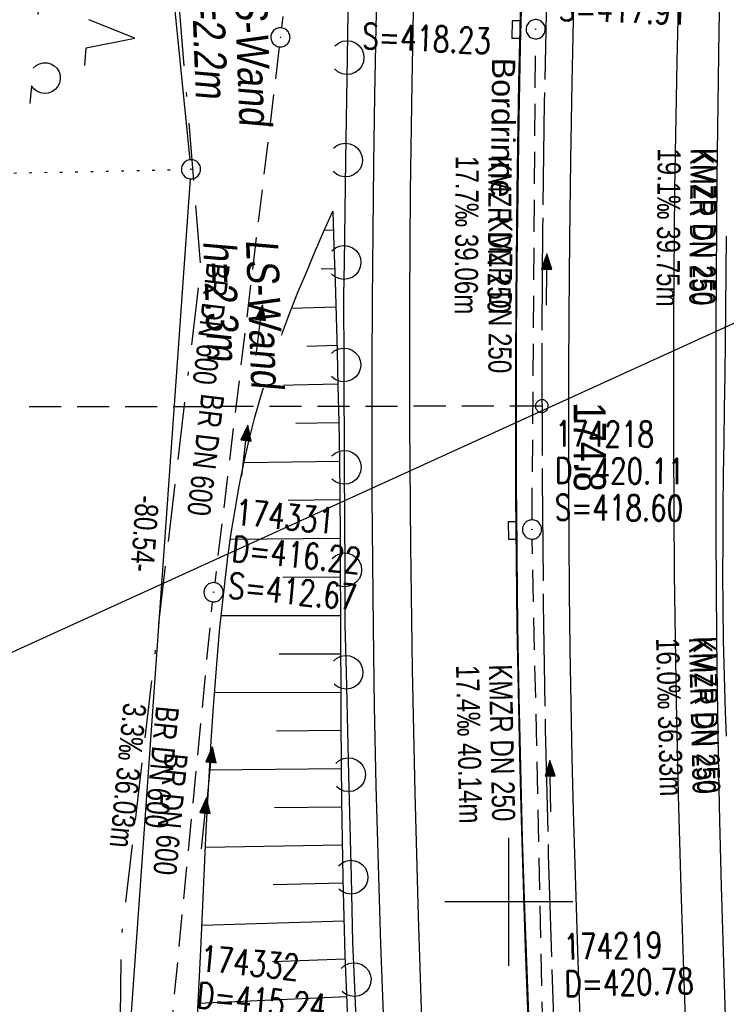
# Model space of a CAD drawing. Extents: x 508367 to 508796, y 450874 to 451832.
# Tile 28 of 37: x 508462 to 508517, y 451592 to 451669. Entities that reach past the tile are written whole.
import ezdxf

# ---------------------------------------------------------------- set-up
doc = ezdxf.new("R2010")
doc.units = 0
doc.header["$LTSCALE"] = 10
doc.header["$MEASUREMENT"] = 0
for name, pattern in [('ACAD_ISO16W100', [73, 15, -6.5, 15, -6.5, 15, -7, 1, -7]), ('ACHSE', [5.5, 4, -0.5, 0.5, -0.5]), ('LT00', [0]), ('LT17', [0.15, 0.1, -0.05]), ('PUNKTX2_STR', [0.6, 0.1, -0.5]), ('STRICHLINIE2', [0.375, 0.25, -0.125])]:
    doc.linetypes.add(name, pattern=pattern)
doc.layers.get('0').update_dxf_attribs({"linetype": 'LT00'})
for name, color, linetype in [('--EK_FBR', 250, 'LT00'), ('--EK_Halt-Pfeil', 4, 'LT00'), ('--EK_Haltung', 7, 'STRICHLINIE2'), ('--EK_Haltung-Text', 140, 'LT00'), ('--EK_Schacht-Text', 5, 'LT00'), ('--EK_ST-93-1', 30, 'LT17'), ('--EL_DFK_AB_L', 21, 'LT00'), ('--EL_DFK_AB_P', 7, 'LT00'), ('--EL_Halt-Pfeil', 4, 'LT00'), ('--EL_Haltung', 182, 'STRICHLINIE2'), ('--EL_Haltung-Text', 182, 'LT00'), ('-AX-093', 35, 'ACHSE'), ('-ST-93-1', 250, 'LT00'), ('ABSTAND', 8, 'LT00'), ('BAB-KABEL', 220, 'ACAD_ISO16W100'), ('DFK_AB_L', 21, 'LT00'), ('DFK_AB_P', 7, 'LT00'), ('DFK_NUTZUNG', 250, 'LT00'), ('DFK_NUTZUNGSGRENZE', 70, 'PUNKTX2_STR'), ('LS-WAND_TEXT', 11, 'Continuous'), ('RINNE_TEXT', 11, 'Continuous'), ('STROM_FREILTG', 80, 'STROMFREILEITUNG'), ('V121_AFBR_BAB', 250, 'LT00'), ('V121_BOESCH', 250, 'LT00'), ('V121_BOSCHUNG', 250, 'LT00'), ('V121_GRABEN', 250, 'LT00'), ('V121_H_BORD', 8, 'LT00'), ('V121_KA_PRUF', 182, 'LT00'), ('V121_LAERM', 11, 'LT00'), ('V121_LD_MARK', 250, 'LT00'), ('V121_RASTER', 250, 'LT00'), ('V121_SINKK', 182, 'LT00')]:
    doc.layers.add(name, color=color, linetype=linetype)
doc.styles.add('Arial', font='ARIAL.TTF')
doc.styles.add('Beschrift', font='ARIAL.TTF')
doc.styles.add('Haltungsbeschriftung', font='ARIAL.TTF', dxfattribs={"width": 0.75})
doc.styles.add('schachtbeschriftung', font='romans.shx', dxfattribs={"width": 0.75, "height": 2})
doc.styles.get("Standard").update_dxf_attribs({"font": 'ARIAL.TTF'})
doc.styles.add('Strom', font='txt-alt.shx')
doc.linetypes.add('STROMFREILEITUNG', pattern='A,12.7,-5.5,["xx",Strom,S=2.5,R=0,X=-2.6,Y=-0.85],-4.35', length=22.55)

# ---------------------------------------------------------------- blocks, each defined once
blk = doc.blocks.new('SYMB7201')
at = {"color": 0, "linetype": 'ByBlock'}
for p, q in [((0, 0.385), (-0.11, 0.015)), ((-0.255, -0.385), (-0.115, -0.385)), ((0.445, -0.385), (0.585, -0.385))]:
    blk.add_line(p, q, dxfattribs=at)
for points in [[(0.25, 0.015), (0.11, 0.015), (0, 0.385)], [(-0.393816, -0.383308), (-0.416239, -0.362945), (-0.432849, -0.337617), (-0.442589, -0.308936), (-0.444836, -0.27873), (-0.439449, -0.248923), (-0.426769, -0.221415), (-0.407606, -0.197958), (-0.38318, -0.180047), (-0.355047, -0.168823), (-0.325, -0.165), (-0.294953, -0.168823), (-0.26682, -0.180047), (-0.242394, -0.197959), (-0.223231, -0.221415), (-0.210551, -0.248923), (-0.205164, -0.27873), (-0.207411, -0.308936), (-0.21715, -0.337617), (-0.233761, -0.362945), (-0.256184, -0.383308)], [(0.306185, -0.383308), (0.283761, -0.362945), (0.267151, -0.337617), (0.257411, -0.308936), (0.255164, -0.27873), (0.260552, -0.248923), (0.273231, -0.221415), (0.292394, -0.197958), (0.31682, -0.180047), (0.344953, -0.168823), (0.375, -0.165), (0.405047, -0.168823), (0.43318, -0.180047), (0.457606, -0.197959), (0.476769, -0.221415), (0.489449, -0.248923), (0.494836, -0.27873), (0.492589, -0.308936), (0.48285, -0.337617), (0.466239, -0.362945), (0.443816, -0.383308)]]:
    blk.add_lwpolyline(points, dxfattribs=at)
blk = doc.blocks.new('SYMB0003')
at = {"color": 0, "linetype": 'ByBlock'}
for p, q in [((-0.015712, 0), (0.010166, 0.012015)), ((0, -0.021257), (-0.015712, 0)), ((0.010166, 0.012015), (0, -0.021257))]:
    blk.add_line(p, q, dxfattribs=at)
for points in [[(-0.031395, 0.499013), (-0.093691, 0.491144), (-0.154509, 0.475528), (-0.21289, 0.452414), (-0.267913, 0.422164), (-0.318712, 0.385257), (-0.364484, 0.342274), (-0.404509, 0.293893), (-0.438154, 0.240877), (-0.464888, 0.184062), (-0.484292, 0.124345), (-0.496058, 0.062667), (-0.5, 0)], [(-0.5, 0), (-0.496058, -0.062667), (-0.484292, -0.124345), (-0.464888, -0.184062), (-0.438154, -0.240877), (-0.404509, -0.293893), (-0.364485, -0.342274), (-0.318712, -0.385257), (-0.267914, -0.422164), (-0.21289, -0.452414), (-0.154509, -0.475529), (-0.093691, -0.491144), (-0.031395, -0.499014), (0.031395, -0.499014)], [(0.5, 0), (0.496057, 0.062667), (0.484292, 0.124345), (0.464888, 0.184062), (0.438153, 0.240877), (0.404509, 0.293893), (0.364484, 0.342274), (0.318712, 0.385257), (0.267913, 0.422164), (0.21289, 0.452414), (0.154509, 0.475528), (0.093691, 0.491144), (0.031395, 0.499013), (-0.031395, 0.499013)], [(0.031395, -0.499014), (0.093691, -0.491144), (0.154509, -0.475529), (0.21289, -0.452414), (0.267914, -0.422164), (0.318712, -0.385257), (0.364485, -0.342274), (0.404509, -0.293893), (0.438154, -0.240877), (0.464889, -0.184062), (0.484292, -0.124345), (0.496058, -0.062667), (0.5, 0)]]:
    blk.add_lwpolyline(points, dxfattribs=at)
blk = doc.blocks.new('SYMB2')
at = {"color": 0, "linetype": 'ByBlock', "flags": 128}
for points in [[(-0.031395, 0.499013), (-0.093691, 0.491144), (-0.154509, 0.475528), (-0.21289, 0.452414), (-0.267913, 0.422164), (-0.318712, 0.385257), (-0.364484, 0.342274), (-0.404509, 0.293893), (-0.438154, 0.240877), (-0.464888, 0.184062), (-0.484292, 0.124345), (-0.496058, 0.062667), (-0.5, 0)], [(-0.5, 0), (-0.496058, -0.062667), (-0.484292, -0.124345), (-0.464888, -0.184062), (-0.438154, -0.240877), (-0.404509, -0.293893), (-0.364485, -0.342274), (-0.318712, -0.385257), (-0.267914, -0.422164), (-0.21289, -0.452414), (-0.154509, -0.475529), (-0.093691, -0.491144), (-0.031395, -0.499014), (0.031395, -0.499014)], [(0.5, 0), (0.496057, 0.062667), (0.484292, 0.124345), (0.464888, 0.184062), (0.438153, 0.240877), (0.404509, 0.293893), (0.364484, 0.342274), (0.318712, 0.385257), (0.267913, 0.422164), (0.21289, 0.452414), (0.154509, 0.475528), (0.093691, 0.491144), (0.031395, 0.499013), (-0.031395, 0.499013)], [(0.031395, -0.499014), (0.093691, -0.491144), (0.154509, -0.475529), (0.21289, -0.452414), (0.267914, -0.422164), (0.318712, -0.385257), (0.364485, -0.342274), (0.404509, -0.293893), (0.438154, -0.240877), (0.464889, -0.184062), (0.484292, -0.124345), (0.496058, -0.062667), (0.5, 0)]]:
    blk.add_lwpolyline(points, dxfattribs=at)
blk = doc.blocks.new('SYMB7122')
at = {"color": 0, "linetype": 'ByBlock'}
for points in [[(-0.109975, -0.002365), (-0.106745, 0.026562), (-0.096041, 0.053629), (-0.078613, 0.076941), (-0.055681, 0.094866), (-0.028851, 0.106149), (0, 0.11)], [(0, 0.11), (0.028851, 0.106149), (0.055681, 0.094866), (0.078613, 0.076941), (0.096041, 0.053629), (0.106745, 0.026562), (0.109975, -0.002365)], [(-0.075234, -0.080249), (-0.093647, -0.057708), (-0.105504, -0.031126), (-0.109975, -0.002365)], [(0.109975, -0.002365), (0.105504, -0.031126), (0.093647, -0.057708), (0.075234, -0.080249)]]:
    blk.add_lwpolyline(points, dxfattribs=at)
blk = doc.blocks.new('SYMB0652')
at = {"color": 0, "linetype": 'ByBlock'}
blk.add_lwpolyline([(-0.15, -0.075), (0.15, -0.075), (0.15, 0.075), (-0.15, 0.075), (-0.15, -0.075)], dxfattribs=at)
blk = doc.blocks.new('SYMB0070')
at = {"color": 0, "linetype": 'ByBlock'}
for p, q in [((-0.5, 0), (0.2, 0)), ((0.5, 0), (0.2, 0.1)), ((0.2, 0.1), (0.2, 0)), ((0.468, 0), (0.21, 0.086)), ((0.21, 0.086), (0.21, -0.086)), ((0.21, -0.086), (0.468, 0)), ((0.22, -0.072), (0.437, 0)), ((0.23, -0.058), (0.405, 0)), ((0.24, -0.045), (0.374, 0)), ((0.342, 0), (0.25, 0.031)), ((0.25, 0.031), (0.25, -0.031)), ((0.25, -0.031), (0.342, 0)), ((0.26, -0.017), (0.31, 0)), ((0.27, -0.003), (0.279, 0))]:
    blk.add_line(p, q, dxfattribs=at)
for points in [[(0.2, 0), (0.2, -0.1), (0.5, 0)], [(0.437, 0), (0.22, 0.072), (0.22, -0.072)], [(0.405, 0), (0.23, 0.058), (0.23, -0.058)], [(0.374, 0), (0.24, 0.045), (0.24, -0.045)], [(0.31, 0), (0.26, 0.017), (0.26, -0.017)], [(0.279, 0), (0.27, 0.003), (0.27, -0.003)]]:
    blk.add_lwpolyline(points, dxfattribs=at)

msp = doc.modelspace()

# ---------------------------------------------------------------- linework, layer by layer
at = {"layer": '--EK_FBR'}
for points in [[(508490.327, 451588.563), (508490.164, 451592.636), (508490.015, 451596.71), (508489.818, 451602.89), (508489.657, 451609.07), (508489.529, 451615.252), (508489.434, 451621.434), (508489.38, 451626.541), (508489.347, 451631.648), (508489.333, 451636.755), (508489.338, 451641.863), (508489.36, 451646.97), (508489.401, 451652.297), (508489.461, 451657.625), (508489.541, 451662.952), (508489.644, 451668.278), (508489.77, 451673.604)], [(508516.913, 451591.044), (508516.742, 451596.134), (508516.59, 451601.224), (508516.459, 451606.315), (508516.351, 451611.406), (508516.268, 451616.498), (508516.22, 451620.572), (508516.187, 451624.646), (508516.168, 451628.72), (508516.16, 451632.794), (508516.161, 451636.868), (508516.17, 451640.943), (508516.185, 451645.017), (508516.203, 451648.86), (508516.227, 451652.702), (508516.257, 451656.545), (508516.296, 451660.387), (508516.346, 451664.229), (508516.408, 451668.071), (508516.485, 451671.913)]]:
    msp.add_lwpolyline(points, dxfattribs=at)
at = {"layer": '--EK_FBR', "color": 2}
for points in [[(508500.953, 451672.42), (508500.76, 451663.952), (508500.621, 451655.482), (508500.537, 451647.012), (508500.512, 451641.916), (508500.508, 451636.819), (508500.525, 451631.723), (508500.565, 451626.627), (508500.628, 451621.531), (508500.714, 451616.496), (508500.824, 451611.462), (508500.954, 451606.428), (508501.103, 451601.395), (508501.271, 451596.362), (508501.497, 451590.245)], [(508505.587, 451590.353), (508505.435, 451594.537), (508505.292, 451598.722), (508505.16, 451602.908), (508505.042, 451607.094), (508504.939, 451611.28), (508504.853, 451615.466), (508504.783, 451619.794), (508504.732, 451624.122), (508504.698, 451628.45), (508504.68, 451632.778), (508504.677, 451637.107), (508504.688, 451641.436), (508504.711, 451645.764), (508504.763, 451651.831), (508504.838, 451657.898), (508504.936, 451663.965), (508505.059, 451670.031)]]:
    msp.add_lwpolyline(points, dxfattribs=at)
at = {"layer": '--EK_Haltung', "color": 81}
msp.add_line((508487.306, 451710.079), (508482.265, 451668.242), dxfattribs=at)
at = {"layer": '--EK_Haltung'}
for p, q in [((508501.812, 451629.821), (508502.083, 451667.385)), ((508502.661, 451589.69), (508501.823, 451628.322)), ((508473.56, 451589.052), (508476.884, 451623.427))]:
    msp.add_line(p, q, dxfattribs=at)
at = {"layer": '--EK_ST-93-1', "ltscale": 2.5}
msp.add_line((508502.571, 451638.709), (508462.58, 451638.639), dxfattribs=at)
at = {"layer": '--EL_DFK_AB_L'}
msp.add_line((508475.147, 451656.451), (508469.543, 451577.607), dxfattribs=at)
at = {"layer": '--EL_Haltung'}
for p, q in [((508487.306, 451710.079), (508482.265, 451668.242)), ((508501.812, 451629.821), (508502.083, 451667.385)), ((508502.661, 451589.69), (508501.823, 451628.322)), ((508473.56, 451589.052), (508476.884, 451623.427))]:
    msp.add_line(p, q, dxfattribs=at)
at = {"layer": '-AX-093', "ltscale": 0.2}
msp.add_lwpolyline([(508502.967, 451672.196), (508502.76, 451662.413), (508502.629, 451652.628), (508502.573, 451642.843), (508502.59, 451633.057), (508502.68, 451623.272), (508502.841, 451613.487), (508503.074, 451603.704), (508503.376, 451593.923), (508503.747, 451584.145), (508504.186, 451574.369), (508504.693, 451564.596), (508505.265, 451554.827), (508505.903, 451545.063), (508506.605, 451535.302), (508507.37, 451525.546), (508508.197, 451515.796), (508509.086, 451506.05), (508510.036, 451496.311), (508511.045, 451486.577), (508512.112, 451476.85), (508513.237, 451467.129), (508514.419, 451457.415)], dxfattribs=at)
at = {"layer": 'BAB-KABEL', "ltscale": 0.03, "flags": 128}
msp.add_lwpolyline([(508481.132, 451805.487), (508478.836, 451792.344), (508487.53, 451759.381), (508487.306, 451756.485), (508474.349, 451741.908), (508468.834, 451735.707), (508475.952, 451649.564), (508469.739, 451597.109), (508469.509, 451571.11), (508469.046, 451544.183), (508471.274, 451515.157), (508471.836, 451512.79), (508471.5, 451511.439), (508473.754, 451501.972), (508475.555, 451491.804), (508479.629, 451452.233), (508484.865, 451407.114), (508486.669, 451393.18), (508505.806, 451340.85), (508508.108, 451333.687), (508512.985, 451311.226), (508516.785, 451293.97), (508526.19, 451263.356), (508527.757, 451255.005), (508529.063, 451245.611), (508536.658, 451213.69), (508542.402, 451189.944), (508551.825, 451153.06), (508568.817, 451102.085), (508574.051, 451078.792), (508579.274, 451054.785), (508581.625, 451046.956), (508586.587, 451032.083), (508591.025, 451018.513), (508595.204, 451005.728), (508599.039, 450995.064), (508614.645, 450954.692), (508622.355, 450920.863), (508627.493, 450900.732), (508631.741, 450892.817)], dxfattribs=at)
at = {"layer": 'DFK_AB_L'}
for p, q in [((508475.126, 451657.945), (508466.595, 451743.864)), ((508475.147, 451656.451), (508469.543, 451577.607))]:
    msp.add_line(p, q, dxfattribs=at)
at = {"layer": 'DFK_NUTZUNGSGRENZE', "ltscale": 0.2}
msp.add_line((508434.98, 451656.349), (508474.451, 451657.183), dxfattribs=at)
at = {"layer": 'STROM_FREILTG', "ltscale": 0.05, "flags": 128}
msp.add_lwpolyline([(508664.623, 451741.589), (508644.113, 451726.477), (508557.091, 451663.197), (508439.216, 451609.459), (508396.747, 451598.99)], dxfattribs=at)
at = {"layer": 'V121_AFBR_BAB'}
for points in [[(508490.327, 451588.563), (508490.164, 451592.636), (508490.015, 451596.71), (508489.818, 451602.89), (508489.657, 451609.07), (508489.529, 451615.252), (508489.434, 451621.434), (508489.38, 451626.541), (508489.347, 451631.648), (508489.333, 451636.755), (508489.338, 451641.863), (508489.36, 451646.97), (508489.401, 451652.297), (508489.461, 451657.625), (508489.541, 451662.952), (508489.644, 451668.278), (508489.77, 451673.604)], [(508516.913, 451591.044), (508516.742, 451596.134), (508516.59, 451601.224), (508516.459, 451606.315), (508516.351, 451611.406), (508516.268, 451616.498), (508516.22, 451620.572), (508516.187, 451624.646), (508516.168, 451628.72), (508516.16, 451632.794), (508516.161, 451636.868), (508516.17, 451640.943), (508516.185, 451645.017), (508516.203, 451648.86), (508516.227, 451652.702), (508516.257, 451656.545), (508516.296, 451660.387), (508516.346, 451664.229), (508516.408, 451668.071), (508516.485, 451671.913)]]:
    msp.add_lwpolyline(points, dxfattribs=at)
at = {"layer": 'V121_AFBR_BAB', "color": 0}
for points in [[(508500.953, 451672.42), (508500.76, 451663.952), (508500.621, 451655.482), (508500.537, 451647.012), (508500.512, 451641.916), (508500.508, 451636.819), (508500.525, 451631.723), (508500.565, 451626.627), (508500.628, 451621.531), (508500.714, 451616.496), (508500.824, 451611.462), (508500.954, 451606.428), (508501.103, 451601.395), (508501.271, 451596.362), (508501.497, 451590.245)], [(508505.587, 451590.353), (508505.435, 451594.537), (508505.292, 451598.722), (508505.16, 451602.908), (508505.042, 451607.094), (508504.939, 451611.28), (508504.853, 451615.466), (508504.783, 451619.794), (508504.732, 451624.122), (508504.698, 451628.45), (508504.68, 451632.778), (508504.677, 451637.107), (508504.688, 451641.436), (508504.711, 451645.764), (508504.763, 451651.831), (508504.838, 451657.898), (508504.936, 451663.965), (508505.059, 451670.031)]]:
    msp.add_lwpolyline(points, dxfattribs=at)
at = {"layer": 'V121_BOESCH'}
for points in [[(508475.7, 451591.094), (508475.828, 451593.67), (508475.954, 451596.245), (508476.064, 451598.578), (508476.172, 451600.909), (508476.28, 451603.239), (508476.392, 451605.569), (508476.51, 451607.898), (508476.637, 451610.228), (508476.776, 451612.558), (508476.929, 451614.889), (508477.1, 451617.221), (508477.292, 451619.554), (508477.46, 451621.405), (508477.646, 451623.255), (508477.853, 451625.104), (508478.085, 451626.948), (508478.346, 451628.788), (508478.638, 451630.621), (508478.965, 451632.446), (508479.331, 451634.261), (508479.738, 451636.065), (508480.191, 451637.856), (508480.692, 451639.633), (508481.199, 451641.256), (508481.745, 451642.867), (508482.326, 451644.468), (508482.936, 451646.059), (508483.571, 451647.644), (508484.225, 451649.222), (508484.894, 451650.796), (508485.573, 451652.366), (508486.257, 451653.936)], [(508486.257, 451653.936), (508486.348, 451651.195), (508486.437, 451648.454), (508486.522, 451645.712), (508486.6, 451642.971), (508486.668, 451640.23), (508486.726, 451637.488), (508486.773, 451634.546), (508486.807, 451631.604), (508486.831, 451628.662), (508486.848, 451625.72), (508486.86, 451622.778), (508486.87, 451619.835), (508486.881, 451616.892), (508486.895, 451613.95), (508486.917, 451610.92), (508486.947, 451607.89), (508486.989, 451604.86), (508487.046, 451601.831), (508487.119, 451598.803), (508487.211, 451595.775), (508487.326, 451592.748), (508487.442, 451590.157)]]:
    msp.add_lwpolyline(points, dxfattribs=at)
at = {"layer": 'V121_BOSCHUNG'}
for p, q in [((508486.307, 451652.437), (508485.593, 451652.413)), ((508486.406, 451649.438), (508485.346, 451649.403)), ((508486.5, 451646.44), (508483.04, 451646.324)), ((508486.587, 451643.431), (508484.242, 451643.363)), ((508486.664, 451640.425), (508480.889, 451640.28)), ((508486.727, 451637.402), (508483.384, 451637.344)), ((508486.775, 451634.392), (508479.336, 451634.288)), ((508486.809, 451631.38), (508482.782, 451631.337)), ((508486.833, 451628.368), (508478.274, 451628.301)), ((508486.85, 451625.356), (508482.364, 451625.334)), ((508486.862, 451622.344), (508477.55, 451622.324)), ((508486.872, 451619.344), (508482.072, 451619.334)), ((508486.883, 451616.356), (508477.031, 451616.31)), ((508486.899, 451613.369), (508481.861, 451613.332)), ((508486.921, 451610.381), (508476.64, 451610.281)), ((508486.953, 451607.394), (508481.715, 451607.331)), ((508486.997, 451604.42), (508476.328, 451604.239)), ((508487.054, 451601.458), (508481.62, 451601.328)), ((508487.127, 451598.497), (508476.044, 451598.153)), ((508487.22, 451595.537), (508481.559, 451595.322)), ((508487.333, 451592.577), (508475.748, 451592.059))]:
    msp.add_line(p, q, dxfattribs=at)
at = {"layer": 'V121_GRABEN'}
msp.add_lwpolyline([(508516.968, 451612.944), (508516.906, 451614.813), (508516.848, 451616.681), (508516.797, 451618.549), (508516.756, 451620.417), (508516.719, 451623.005), (508516.704, 451625.594), (508516.706, 451628.183), (508516.722, 451630.772), (508516.75, 451633.361), (508516.785, 451635.951), (508516.825, 451638.54), (508516.865, 451641.13), (508516.903, 451643.719), (508516.935, 451646.308), (508516.96, 451649.146), (508516.978, 451651.985)], dxfattribs=at)
at = {"layer": 'V121_H_BORD'}
msp.add_lwpolyline([(508501.663, 451588.446), (508501.445, 451593.954), (508501.247, 451599.462), (508501.072, 451604.972), (508500.922, 451610.482), (508500.798, 451615.992), (508500.702, 451621.503), (508500.634, 451627.164), (508500.595, 451632.826), (508500.585, 451638.488), (508500.603, 451644.15), (508500.646, 451649.813), (508500.714, 451655.475), (508500.805, 451661.137), (508500.918, 451666.799), (508501.051, 451672.461)], dxfattribs=at)
at = {"layer": 'V121_LAERM'}
for p, q in [((508487.377, 451665.92), (508487.257, 451657.921)), ((508487.257, 451657.921), (508487.138, 451649.922)), ((508487.123, 451641.923), (508487.157, 451633.923)), ((508487.157, 451633.923), (508487.192, 451625.923)), ((508487.299, 451617.924), (508487.491, 451609.926)), ((508487.491, 451609.926), (508487.683, 451601.928)), ((508487.926, 451593.932), (508488.255, 451585.939))]:
    msp.add_line(p, q, dxfattribs=at)
for points in [[(508485.42, 451673.437), (508487.43, 451669.498), (508487.377, 451665.92)], [(508487.138, 451649.922), (508487.099, 451647.334), (508487.123, 451641.923)], [(508487.192, 451625.923), (508487.211, 451621.602), (508487.299, 451617.924)], [(508487.683, 451601.928), (508487.805, 451596.866), (508487.926, 451593.932)]]:
    msp.add_lwpolyline(points, dxfattribs=at)
at = {"layer": 'V121_LD_MARK'}
for points in [[(508513.35, 451675.588), (508513.099, 451665.592), (508512.929, 451655.594), (508512.84, 451645.594), (508512.831, 451635.595), (508512.902, 451625.596), (508513.052, 451615.598), (508513.21, 451608.339), (508513.409, 451601.081), (508513.646, 451593.824), (508513.923, 451586.568)], [(508504.181, 451456.086), (508503.09, 451465.075), (508502.047, 451474.07), (508500.993, 451483.64), (508499.995, 451493.216), (508499.054, 451502.799), (508498.171, 451512.387), (508497.346, 451521.982), (508496.581, 451531.581), (508495.876, 451541.185), (508495.231, 451550.793), (508494.648, 451560.405), (508494.127, 451570.021), (508493.669, 451579.639), (508493.274, 451589.26), (508492.944, 451598.883), (508492.678, 451608.508), (508492.478, 451618.134), (508492.345, 451627.761), (508492.278, 451637.389), (508492.28, 451647.016), (508492.337, 451655.474), (508492.449, 451663.93), (508492.615, 451672.386)]]:
    msp.add_lwpolyline(points, dxfattribs=at)
at = {"layer": 'V121_RASTER'}
for p, q in [((508499.999, 451595.001), (508499.999, 451605.001)), ((508504.998, 451600.001), (508494.998, 451600.001))]:
    msp.add_line(p, q, dxfattribs=at)

# ---------------------------------------------------------------- block references
at = {"layer": '--EK_Halt-Pfeil', "yscale": 4, "zscale": 4}
for p, xscale, rotation in [((508502.947, 451648.595), 3.999999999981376, 89.58703999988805), ((508476.682, 451610.103), 3.999999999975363, 84.47894000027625), ((508503.242, 451609.029), 4.000000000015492, 91.24202999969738)]:
    msp.add_blockref('SYMB0070', p, dxfattribs=dict(at, xscale=xscale, rotation=rotation))
at = {"layer": '--EL_Halt-Pfeil', "yscale": 4, "zscale": 4}
for p, xscale, rotation in [((508502.947, 451648.595), 3.999999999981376, 89.58703999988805), ((508503.242, 451609.029), 4.000000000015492, 91.24202999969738), ((508476.217, 451606.142), 3.999999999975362, 84.47894000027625)]:
    msp.add_blockref('SYMB0070', p, dxfattribs=dict(at, xscale=xscale, rotation=rotation))
at = {"layer": '-ST-93-1', "rotation": 274.1956499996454}
msp.add_blockref('SYMB2', (508502.571, 451638.709), dxfattribs=at)
at = {"layer": 'DFK_AB_P', "xscale": 1.500000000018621, "yscale": 1.5, "zscale": 1.5, "rotation": 264.7377099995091}
msp.add_blockref('SYMB0003', (508475.2, 451657.2), dxfattribs=at)
at = {"layer": 'DFK_NUTZUNG', "xscale": 10.00000000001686, "yscale": 10, "zscale": 10, "rotation": 264.7377100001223}
msp.add_blockref('SYMB7201', (508466.985, 451667.795), dxfattribs=at)
at = {"layer": 'V121_KA_PRUF', "yscale": 1.5, "zscale": 1.5, "rotation": 279.0666}
for p, xscale in [((508502.088, 451668.135), 1.5), ((508482.176, 451667.498), 1.499999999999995), ((508501.807, 451629.072), 1.5), ((508476.956, 451624.174), 1.5)]:
    msp.add_blockref('SYMB0003', p, dxfattribs=dict(at, xscale=xscale))
at = {"layer": 'V121_LAERM', "xscale": 12, "yscale": 12, "zscale": 12}
for p, rotation in [((508487.377, 451665.92), 269.14492), ((508487.257, 451657.921), 269.14492), ((508487.138, 451649.922), 269.14492), ((508487.123, 451641.923), 270.25051), ((508487.157, 451633.923), 270.25051), ((508487.192, 451625.923), 270.25051), ((508487.299, 451617.924), 271.37467), ((508487.491, 451609.926), 271.37467), ((508487.683, 451601.928), 271.37467), ((508487.926, 451593.932), 272.35799)]:
    msp.add_blockref('SYMB7122', p, dxfattribs=dict(at, rotation=rotation))
at = {"layer": 'V121_SINKK', "zscale": 4.5}
for p, xscale, yscale, rotation in [((508500.58, 451668.115), 4.499999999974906, 4.50000000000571, 88.69139587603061), ((508500.292, 451628.996), 4.500000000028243, 4.500000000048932, 90.44594124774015)]:
    msp.add_blockref('SYMB0652', p, dxfattribs=dict(at, xscale=xscale, yscale=yscale, rotation=rotation))

# ---------------------------------------------------------------- texts
at = {"layer": '--EK_Haltung-Text', "style": 'Haltungsbeschriftung', "width": 0.75}
for s, rotation, p in [('19.1‰ 39.75m', -90.46235, (508511.615, 451658.85)), ('KMZR DN 250', -90.46235, (508514.175, 451658.829)), ('17.7‰ 39.06m', -90.41298, (508495.857, 451658.247)), ('KMZR DN 250', -90.41298, (508498.417, 451658.228)), ('16.0‰ 36.33m', -88.53938, (508511.48, 451620.588)), ('KMZR DN 250', -88.53938, (508514.039, 451620.654)), ('17.4‰ 40.14m', -88.75798, (508495.875, 451618.47)), ('KMZR DN 250', -88.75798, (508498.435, 451618.526)), ('3.3‰ 36.03m', -95.52107, (508469.937, 451615.589)), ('BR DN 600', -95.52107, (508472.485, 451615.343))]:
    msp.add_text(s, height=1.8, rotation=rotation, dxfattribs=at).set_placement(p)
at = {"layer": '--EK_Schacht-Text', "style": 'schachtbeschriftung', "width": 0.75}
for s, rotation, p in [('S=417.91', -1.92068, (508503.862, 451668.827)), ('S=418.23', -2.29895, (508488.524, 451666.615)), ('174218', -0.41297, (508503.604, 451635.567)), ('D=420.11', -0.41297, (508503.583, 451632.687)), ('174331', -5.52108, (508478.586, 451629.465)), ('S=418.60', -0.41297, (508503.562, 451629.807)), ('D=416.22', -5.52108, (508478.309, 451626.599)), ('S=412.67', -5.52108, (508478.032, 451623.733)), ('174219', 1.24202, (508504.286, 451595.488)), ('174332', -5.52108, (508475.856, 451594.618)), ('D=420.78', 1.24202, (508504.349, 451592.609)), ('D=415.24', -5.52108, (508475.579, 451591.752))]:
    msp.add_text(s, height=2, rotation=rotation, dxfattribs=at).set_placement(p)
at = {"layer": '--EL_Haltung-Text', "style": 'Haltungsbeschriftung', "width": 0.75}
for s, rotation, p in [('KMZR DN 250', -90.46235, (508514.411, 451658.866)), ('KMZR DN 250', -90.41298, (508498.484, 451653.537)), ('KMZR DN 250', -88.53938, (508514.392, 451620.71)), ('KMZR DN 250', -88.75798, (508498.435, 451618.526)), ('BR DN 600', -95.52107, (508473.167, 451611.681))]:
    msp.add_text(s, height=1.8, rotation=rotation, dxfattribs=at).set_placement(p)
at = {"layer": '-ST-93-1', "style": 'Beschrift', "width": 0.8}
msp.add_text('  174.8', height=2.5, rotation=-89.93356, dxfattribs=at).set_placement((508505.061, 451640.573))
at = {"layer": 'ABSTAND', "width": 0.75}
msp.add_text('-80.54-', height=1.8, rotation=-94.06619, dxfattribs=at).set_placement((508470.913, 451631.789))
at = {"layer": 'RINNE_TEXT', "insert": (508500.499, 451665.896), "char_height": 1.8, "attachment_point": 1, "rotation": 269.43045, "style": 'Arial'}
msp.add_mtext('Bordrinne', dxfattribs=at)

# ---------------------------------------------------------------- next in the draw order: texts
at = {"layer": 'LS-WAND_TEXT', "char_height": 2.5, "attachment_point": 7, "rotation": 272.10291, "line_spacing_factor": 0.8, "style": 'Beschrift', "bg_fill": 3, "box_fill_scale": 1, "bg_fill_color": 256, "bg_fill_transparency": 7190816}
for s, insert in [('{\\Q7;\\W0.8;LS-Wand\\Ph=2.2m}', (508475.228, 451672.104)), ('{\\Q7;\\W0.8;LS-Wand\\Ph=2.3m}', (508476.114, 451651.591))]:
    msp.add_mtext(s, dxfattribs=dict(at, insert=insert))

# ---------------------------------------------------------------- next in the draw order: linework, layer by layer
at = {"layer": '--EK_Haltung', "color": 81}
msp.add_line((508482.086, 451666.755), (508477.046, 451624.918), dxfattribs=at)
at = {"layer": '--EL_DFK_AB_L'}
msp.add_line((508475.126, 451657.945), (508466.595, 451743.864), dxfattribs=at)
at = {"layer": '--EL_Haltung'}
msp.add_line((508482.086, 451666.755), (508477.046, 451624.918), dxfattribs=at)

# ---------------------------------------------------------------- next in the draw order: block references
at = {"layer": '--EK_Halt-Pfeil', "xscale": 3.999999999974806, "yscale": 4.000000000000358, "zscale": 4, "rotation": 83.21706376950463}
msp.add_blockref('SYMB0070', (508480.533, 451644.64), dxfattribs=at)
at = {"layer": '--EL_DFK_AB_P', "xscale": 1.500000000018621, "yscale": 1.5, "zscale": 1.5, "rotation": 264.7377099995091}
msp.add_blockref('SYMB0003', (508475.2, 451657.2), dxfattribs=at)
at = {"layer": '--EL_Halt-Pfeil', "xscale": 3.999999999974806, "yscale": 4.000000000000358, "zscale": 4, "rotation": 83.21706376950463}
msp.add_blockref('SYMB0070', (508479.392, 451635.228), dxfattribs=at)

# ---------------------------------------------------------------- next in the draw order: texts
at = {"layer": '--EK_Haltung-Text', "style": 'Haltungsbeschriftung', "width": 0.75}
msp.add_text('BR DN 600', height=1.8, rotation=263.21705, dxfattribs=at).set_placement((508476.452, 451649.971))
at = {"layer": '--EL_Haltung-Text', "style": 'Haltungsbeschriftung', "width": 0.75}
msp.add_text('BR DN 600', height=1.8, rotation=263.21705, dxfattribs=at).set_placement((508476.016, 451639.736))

doc.saveas('drawing.dxf')
